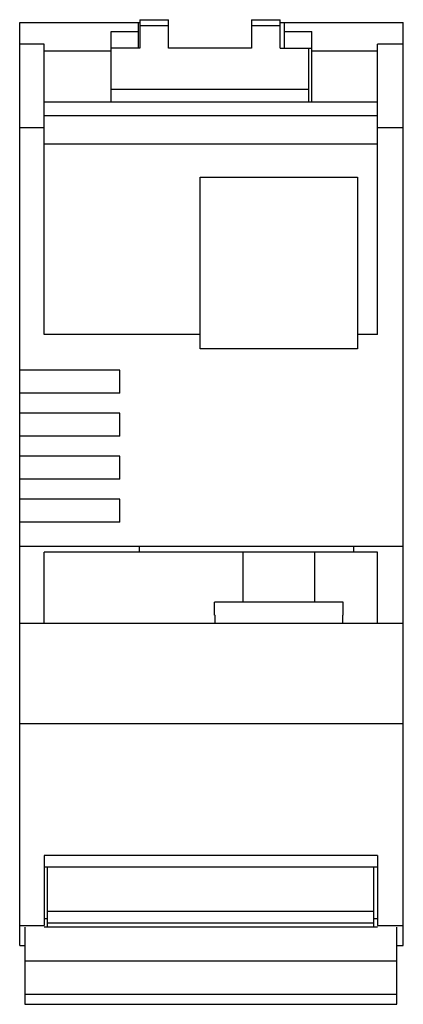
# Model space of a CAD drawing. Header units: millimetres. Extents: x 15.1 to 41.9, y 5.9 to 74.7.
import ezdxf

# ---------------------------------------------------------------- set-up
doc = ezdxf.new("R2010")
doc.units = ezdxf.units.MM
doc.header["$LTSCALE"] = 5.234333
doc.layers.get('0').update_dxf_attribs({"linetype": 'CONTINUOUS'})

msp = doc.modelspace()

# ---------------------------------------------------------------- linework, layer by layer
at = {"color": 7, "linetype": 'Continuous'}
for p, q in [((15.087, 10.046), (15.087, 74.546)), ((15.087, 74.546), (23.487, 74.546)), ((23.387, 72.746), (23.387, 74.546)), ((23.487, 74.746), (23.487, 72.746)), ((23.487, 74.746), (25.487, 74.746)), ((25.487, 74.311), (23.487, 74.311)), ((25.487, 72.746), (25.487, 74.746)), ((31.287, 74.746), (31.287, 72.746)), ((31.287, 74.746), (33.287, 74.746)), ((33.287, 74.311), (31.287, 74.311)), ((33.287, 72.746), (33.287, 74.746)), ((33.287, 74.546), (41.887, 74.546)), ((33.587, 72.746), (33.587, 74.546)), ((41.887, 10.046), (41.887, 74.546)), ((21.487, 69.002), (21.487, 73.932)), ((21.487, 73.932), (23.387, 73.932)), ((33.587, 73.932), (35.487, 73.932)), ((35.487, 69.002), (35.487, 73.932)), ((16.787, 73.046), (15.087, 73.046)), ((16.787, 52.746), (16.787, 73.046)), ((40.087, 52.746), (40.087, 73.046)), ((41.887, 73.046), (40.087, 73.046)), ((21.487, 72.546), (16.787, 72.546)), ((23.487, 72.746), (21.487, 72.746)), ((31.287, 72.746), (25.487, 72.746)), ((33.287, 72.746), (35.487, 72.746)), ((35.287, 69.002), (35.287, 72.746)), ((40.087, 72.546), (35.487, 72.546)), ((35.287, 69.86), (21.487, 69.86)), ((16.787, 69.002), (40.087, 69.002)), ((16.787, 68.046), (40.087, 68.046)), ((16.787, 67.193), (15.087, 67.193)), ((41.887, 67.193), (40.087, 67.193)), ((40.087, 66.046), (16.787, 66.046)), ((27.687, 51.746), (27.687, 63.746)), ((27.687, 63.746), (38.687, 63.746)), ((38.687, 63.746), (38.687, 51.746)), ((27.687, 52.746), (16.787, 52.746)), ((40.087, 52.746), (38.687, 52.746)), ((38.687, 51.746), (27.687, 51.746)), ((22.087, 50.246), (15.087, 50.246)), ((22.087, 48.646), (22.087, 50.246)), ((22.087, 48.646), (15.087, 48.646)), ((22.087, 47.246), (15.087, 47.246)), ((22.087, 45.646), (22.087, 47.246)), ((22.087, 45.646), (15.087, 45.646)), ((22.087, 44.246), (15.087, 44.246)), ((22.087, 42.646), (22.087, 44.246)), ((22.087, 42.646), (15.087, 42.646)), ((22.087, 41.246), (15.087, 41.246)), ((22.087, 39.646), (22.087, 41.246)), ((22.087, 39.646), (15.087, 39.646)), ((41.887, 37.946), (15.087, 37.946)), ((23.437, 37.946), (23.437, 37.546)), ((38.437, 37.546), (38.437, 37.946)), ((16.787, 32.546), (16.787, 37.546)), ((40.087, 37.546), (16.787, 37.546)), ((30.687, 37.546), (30.687, 34.046)), ((35.687, 37.546), (35.687, 34.046)), ((40.087, 32.546), (40.087, 37.546)), ((37.687, 34.046), (28.687, 34.046)), ((28.687, 33.146), (28.687, 34.046)), ((37.687, 33.146), (37.687, 34.046)), ((28.687, 33.146), (28.742, 33.146)), ((28.742, 32.546), (28.742, 33.146)), ((37.632, 33.146), (37.687, 33.146)), ((37.632, 33.146), (37.632, 32.546)), ((41.887, 32.546), (15.087, 32.546)), ((41.887, 25.546), (15.087, 25.546)), ((40.087, 16.346), (16.787, 16.346)), ((16.787, 16.346), (16.787, 11.458)), ((40.087, 16.346), (40.087, 11.458)), ((16.787, 15.546), (40.087, 15.546)), ((17.037, 11.347), (17.037, 15.546)), ((39.837, 11.347), (39.837, 15.546)), ((17.037, 12.446), (39.837, 12.446)), ((16.787, 11.946), (17.037, 11.946)), ((39.837, 11.946), (40.087, 11.946)), ((15.087, 11.458), (16.787, 11.458)), ((15.437, 11.347), (15.437, 5.946)), ((40.087, 11.347), (16.787, 11.347)), ((17.037, 11.646), (39.837, 11.646)), ((40.087, 11.458), (41.887, 11.458)), ((41.437, 5.946), (41.437, 11.347)), ((15.087, 10.046), (15.437, 10.046)), ((41.437, 10.046), (41.887, 10.046)), ((41.437, 8.967), (15.437, 8.967)), ((15.437, 6.661), (41.437, 6.661)), ((15.437, 5.946), (41.437, 5.946))]:
    msp.add_line(p, q, dxfattribs=at)

doc.saveas('drawing.dxf')
